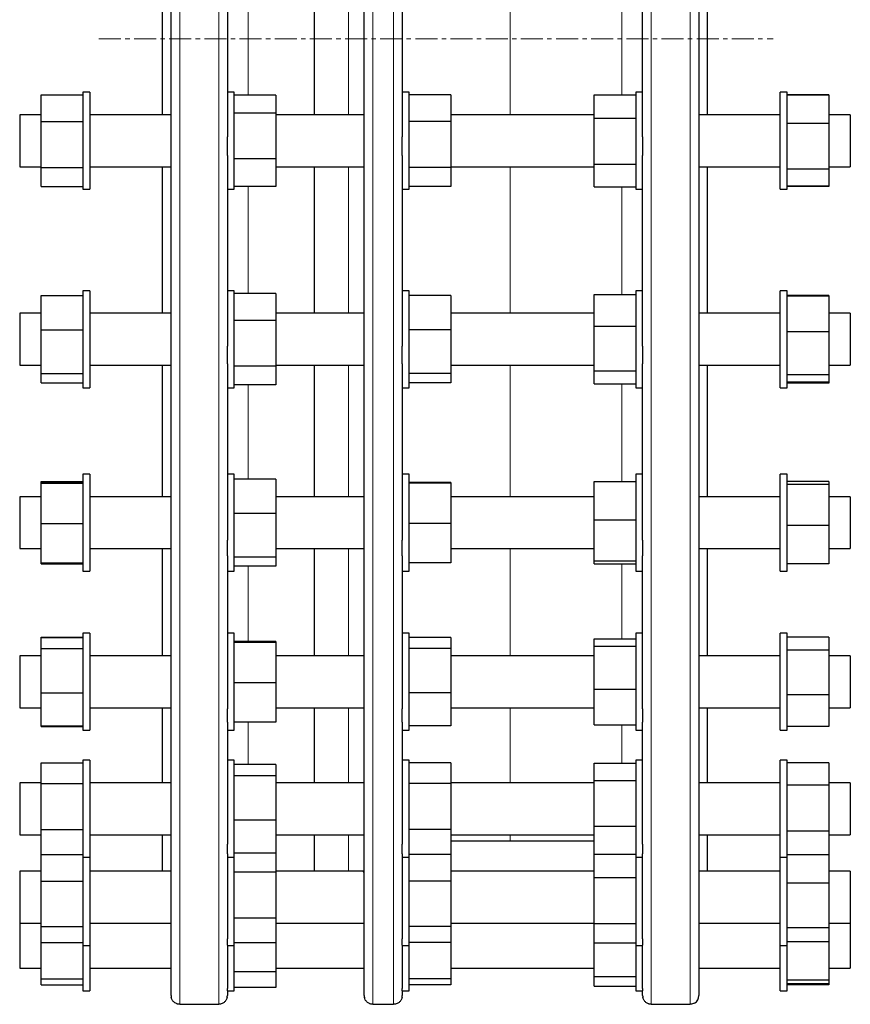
# Model space of a CAD drawing. Header units: millimetres. Extents: x 57 to 1880, y 65 to 1766.
# Tile 4 of 5: x 1400 to 1880, y 630 to 1198. Entities that reach past the tile are written whole.
import ezdxf

# ---------------------------------------------------------------- set-up
doc = ezdxf.new("R2010")
doc.units = ezdxf.units.MM
doc.linetypes.add('CENTERX2', pattern=[20.32, 12.7, -2.54, 2.54, -2.54])
doc.layers.add('FORMAT', color=7, linetype='Continuous')

msp = doc.modelspace()

# ---------------------------------------------------------------- linework, layer by layer
at = {"color": 8, "linetype": 'Continuous', "lineweight": 18}
for p, q in [((1492.6, 1744.75), (1492.6, 629.78)), ((1515.1, 629.78), (1515.1, 1744.75)), ((1604.21, 1744.75), (1604.21, 629.78)), ((1616.21, 629.78), (1616.21, 1744.75)), ((1765.1, 1744.75), (1765.1, 629.78)), ((1787.6, 629.78), (1787.6, 1744.75)), ((1590.08, 1187.27), (1590.08, 1231.05)), ((1683.6, 1231.05), (1683.6, 1143.48)), ((1532.1, 1221.08), (1532.1, 1187.27)), ((1748.1, 1155.04), (1748.1, 1220.09)), ((1532.1, 1187.27), (1532.1, 1154.84)), ((1590.08, 1143.48), (1590.08, 1187.27)), ((1590.08, 1028.87), (1590.08, 1113.48)), ((1683.6, 1113.48), (1683.6, 1028.87)), ((1532.1, 1102.13), (1532.1, 1040.29)), ((1748.1, 1039.69), (1748.1, 1101.93)), ((1590.08, 922.95), (1590.08, 998.87)), ((1683.6, 998.87), (1683.6, 922.95)), ((1532.1, 987.45), (1532.1, 933.12)), ((1748.1, 931.74), (1748.1, 988.05)), ((1590.08, 831.03), (1590.08, 892.95)), ((1683.6, 892.95), (1683.6, 831.03)), ((1532.1, 882.78), (1532.1, 839.37)), ((1748.1, 840.86), (1748.1, 884.15)), ((1590.08, 757.74), (1590.08, 801.03)), ((1683.6, 801.03), (1683.6, 757.74)), ((1532.1, 792.7), (1532.1, 768.31)), ((1748.1, 769.04), (1748.1, 791.2)), ((1590.08, 706.73), (1590.08, 727.74)), ((1683.6, 727.74), (1683.6, 724.27))]:
    msp.add_line(p, q, dxfattribs=at)
at = {"color": 7, "linetype": 'Continuous', "lineweight": 25}
for p, q in [((1487.6, 634.77), (1487.6, 1739.77)), ((1599.21, 1187.27), (1599.21, 1739.77)), ((1792.6, 1739.77), (1792.6, 1187.27)), ((1520.1, 1243.75), (1520.1, 1130.78)), ((1621.21, 1243.75), (1621.21, 1130.78)), ((1760.1, 1130.78), (1760.1, 1243.75)), ((1482.6, 1187.27), (1482.6, 1231.05)), ((1570.21, 1231.05), (1570.21, 1187.27)), ((1797.6, 1187.27), (1797.6, 1231.05)), ((1482.6, 1143.48), (1482.6, 1187.27)), ((1570.21, 1187.27), (1570.21, 1143.48)), ((1599.21, 634.77), (1599.21, 1187.27)), ((1792.6, 1187.27), (1792.6, 634.77)), ((1797.6, 1143.48), (1797.6, 1187.27)), ((1412.6, 1154.93), (1436.6, 1154.93)), ((1412.6, 1139.57), (1412.6, 1154.93)), ((1440.6, 1156.48), (1436.6, 1156.48)), ((1436.6, 1156.48), (1436.6, 1100.48)), ((1440.6, 1156.48), (1440.6, 1100.48)), ((1524.1, 1156.48), (1520.1, 1156.48)), ((1524.1, 1100.48), (1524.1, 1156.48)), ((1548.1, 1154.84), (1524.1, 1154.84)), ((1548.1, 1154.84), (1548.1, 1144.5)), ((1625.21, 1156.48), (1621.21, 1156.48)), ((1625.21, 1100.48), (1625.21, 1156.48)), ((1649.21, 1154.93), (1625.21, 1154.93)), ((1649.21, 1154.93), (1649.21, 1139.58)), ((1732.1, 1141.5), (1732.1, 1155.04)), ((1732.1, 1155.04), (1756.1, 1155.04)), ((1760.1, 1156.48), (1756.1, 1156.48)), ((1756.1, 1156.48), (1756.1, 1100.48)), ((1843.6, 1156.48), (1839.6, 1156.48)), ((1839.6, 1100.48), (1839.6, 1156.48)), ((1843.6, 1100.48), (1843.6, 1156.48)), ((1867.6, 1154.95), (1843.6, 1154.95)), ((1867.6, 1154.79), (1843.6, 1154.79)), ((1867.6, 1154.95), (1867.6, 1154.79)), ((1867.6, 1154.79), (1867.6, 1138.44)), ((1412.6, 1143.48), (1400.1, 1143.48)), ((1400.1, 1143.48), (1400.1, 1113.48)), ((1487.6, 1143.48), (1440.6, 1143.48)), ((1548.1, 1144.5), (1524.1, 1144.5)), ((1548.1, 1144.5), (1548.1, 1118.14)), ((1599.21, 1143.48), (1548.1, 1143.48)), ((1732.1, 1143.48), (1649.21, 1143.48)), ((1839.6, 1143.48), (1792.6, 1143.48)), ((1880.1, 1143.48), (1867.6, 1143.48)), ((1880.1, 1143.48), (1880.1, 1113.48)), ((1412.6, 1139.57), (1436.6, 1139.57)), ((1412.6, 1113.12), (1412.6, 1139.57)), ((1649.21, 1139.58), (1625.21, 1139.58)), ((1649.21, 1139.58), (1649.21, 1113.14)), ((1732.1, 1141.5), (1756.1, 1141.5)), ((1732.1, 1114.94), (1732.1, 1141.5)), ((1867.6, 1138.44), (1843.6, 1138.44)), ((1867.6, 1138.44), (1867.6, 1112.14)), ((1520.1, 1120.04), (1520.1, 1130.78)), ((1621.21, 1120.04), (1621.21, 1130.78)), ((1760.1, 1130.78), (1760.1, 1120.04)), ((1520.1, 1120.04), (1520.1, 1009.9)), ((1548.1, 1118.14), (1524.1, 1118.14)), ((1548.1, 1118.14), (1548.1, 1102.13)), ((1621.21, 1120.04), (1621.21, 1009.9)), ((1732.1, 1114.94), (1756.1, 1114.94)), ((1732.1, 1101.93), (1732.1, 1114.94)), ((1760.1, 1009.9), (1760.1, 1120.04)), ((1400.1, 1113.48), (1412.6, 1113.48)), ((1412.6, 1113.12), (1436.6, 1113.12)), ((1412.6, 1102.04), (1412.6, 1113.12)), ((1440.6, 1113.48), (1487.6, 1113.48)), ((1482.6, 1028.87), (1482.6, 1113.48)), ((1548.1, 1113.48), (1599.21, 1113.48)), ((1570.21, 1113.48), (1570.21, 1028.87)), ((1649.21, 1113.14), (1625.21, 1113.14)), ((1649.21, 1113.48), (1732.1, 1113.48)), ((1649.21, 1113.14), (1649.21, 1102.04)), ((1792.6, 1113.48), (1839.6, 1113.48)), ((1797.6, 1028.87), (1797.6, 1113.48)), ((1867.6, 1112.14), (1843.6, 1112.14)), ((1867.6, 1113.48), (1880.1, 1113.48)), ((1867.6, 1112.14), (1867.6, 1102.18)), ((1412.6, 1102.04), (1436.6, 1102.04)), ((1436.6, 1100.48), (1440.6, 1100.48)), ((1520.1, 1100.48), (1524.1, 1100.48)), ((1548.1, 1102.13), (1524.1, 1102.13)), ((1621.21, 1100.48), (1625.21, 1100.48)), ((1649.21, 1102.04), (1625.21, 1102.04)), ((1732.1, 1101.93), (1756.1, 1101.93)), ((1756.1, 1100.48), (1760.1, 1100.48)), ((1839.6, 1100.48), (1843.6, 1100.48)), ((1867.6, 1102.18), (1843.6, 1102.18)), ((1867.6, 1102.02), (1843.6, 1102.02)), ((1867.6, 1102.18), (1867.6, 1102.02)), ((1440.6, 1041.87), (1436.6, 1041.87)), ((1436.6, 1041.87), (1436.6, 985.87)), ((1440.6, 1041.87), (1440.6, 985.87)), ((1524.1, 1041.87), (1520.1, 1041.87)), ((1524.1, 1041.73), (1524.1, 1041.87)), ((1524.1, 985.87), (1524.1, 1041.73)), ((1625.21, 1041.87), (1621.21, 1041.87)), ((1625.21, 985.87), (1625.21, 1041.87)), ((1760.1, 1041.87), (1756.1, 1041.87)), ((1756.1, 1041.87), (1756.1, 985.87)), ((1843.6, 1041.87), (1839.6, 1041.87)), ((1839.6, 985.87), (1839.6, 1041.87)), ((1843.6, 985.87), (1843.6, 1041.87)), ((1412.6, 1019.3), (1412.6, 1039.1)), ((1412.6, 1039.1), (1436.6, 1039.1)), ((1548.1, 1040.29), (1524.1, 1040.29)), ((1548.1, 1040.29), (1548.1, 1024.77)), ((1649.21, 1039.1), (1625.21, 1039.1)), ((1649.21, 1039.1), (1649.21, 1019.32)), ((1732.1, 1039.69), (1756.1, 1039.69)), ((1732.1, 1021.41), (1732.1, 1039.69)), ((1867.6, 1039.16), (1843.6, 1039.16)), ((1867.6, 1038.69), (1843.6, 1038.69)), ((1867.6, 1039.16), (1867.6, 1038.69)), ((1867.6, 1038.69), (1867.6, 1018.1)), ((1412.6, 1028.87), (1400.1, 1028.87)), ((1400.1, 1028.87), (1400.1, 998.87)), ((1487.6, 1028.87), (1440.6, 1028.87)), ((1548.1, 1024.77), (1524.1, 1024.77)), ((1599.21, 1028.87), (1548.1, 1028.87)), ((1548.1, 1024.77), (1548.1, 998.34)), ((1732.1, 1028.87), (1649.21, 1028.87)), ((1839.6, 1028.87), (1792.6, 1028.87)), ((1880.1, 1028.87), (1867.6, 1028.87)), ((1880.1, 1028.87), (1880.1, 998.87)), ((1412.6, 1019.3), (1436.6, 1019.3)), ((1412.6, 994.07), (1412.6, 1019.3)), ((1649.21, 1019.32), (1625.21, 1019.32)), ((1649.21, 1019.32), (1649.21, 994.08)), ((1732.1, 995.59), (1732.1, 1021.41)), ((1732.1, 1021.41), (1756.1, 1021.41)), ((1867.6, 1018.1), (1843.6, 1018.1)), ((1867.6, 1018.1), (1867.6, 993.28)), ((1520.1, 999.69), (1520.1, 1009.9)), ((1621.21, 999.69), (1621.21, 1009.9)), ((1760.1, 1009.9), (1760.1, 999.69)), ((1400.1, 998.87), (1412.6, 998.87)), ((1440.6, 998.87), (1487.6, 998.87)), ((1482.6, 922.95), (1482.6, 998.87)), ((1520.1, 999.69), (1520.1, 897.91)), ((1548.1, 998.34), (1524.1, 998.34)), ((1548.1, 998.87), (1599.21, 998.87)), ((1548.1, 998.34), (1548.1, 987.45)), ((1570.21, 998.87), (1570.21, 922.95)), ((1621.21, 999.69), (1621.21, 897.91)), ((1649.21, 998.87), (1732.1, 998.87)), ((1732.1, 995.59), (1756.1, 995.59)), ((1732.1, 988.05), (1732.1, 995.59)), ((1760.1, 897.91), (1760.1, 999.69)), ((1792.6, 998.87), (1839.6, 998.87)), ((1797.6, 922.95), (1797.6, 998.87)), ((1867.6, 998.87), (1880.1, 998.87)), ((1412.6, 994.07), (1436.6, 994.07)), ((1412.6, 988.64), (1412.6, 994.07)), ((1649.21, 994.08), (1625.21, 994.08)), ((1649.21, 994.08), (1649.21, 988.63)), ((1867.6, 993.28), (1843.6, 993.28)), ((1867.6, 993.28), (1867.6, 989.05)), ((1412.6, 988.64), (1436.6, 988.64)), ((1436.6, 985.87), (1440.6, 985.87)), ((1520.1, 985.87), (1524.1, 985.87)), ((1548.1, 987.45), (1524.1, 987.45)), ((1621.21, 985.87), (1625.21, 985.87)), ((1649.21, 988.63), (1625.21, 988.63)), ((1732.1, 988.05), (1756.1, 988.05)), ((1756.1, 985.87), (1760.1, 985.87)), ((1839.6, 985.87), (1843.6, 985.87)), ((1867.6, 989.05), (1843.6, 989.05)), ((1867.6, 988.57), (1843.6, 988.57)), ((1867.6, 989.05), (1867.6, 988.57)), ((1440.6, 935.95), (1436.6, 935.95)), ((1436.6, 935.95), (1436.6, 879.95)), ((1440.6, 935.95), (1440.6, 879.95)), ((1524.1, 935.95), (1520.1, 935.95)), ((1524.1, 934.48), (1524.1, 935.95)), ((1524.1, 879.95), (1524.1, 934.48)), ((1548.1, 933.12), (1524.1, 933.12)), ((1548.1, 933.12), (1548.1, 913.19)), ((1625.21, 935.95), (1621.21, 935.95)), ((1625.21, 879.95), (1625.21, 935.95)), ((1760.1, 935.95), (1756.1, 935.95)), ((1756.1, 935.95), (1756.1, 879.95)), ((1843.6, 935.95), (1839.6, 935.95)), ((1839.6, 879.95), (1839.6, 935.95)), ((1843.6, 879.95), (1843.6, 935.95)), ((1412.6, 931.66), (1436.6, 931.66)), ((1412.6, 931.19), (1412.6, 931.66)), ((1412.6, 931.19), (1436.6, 931.19)), ((1412.6, 930.7), (1412.6, 931.19)), ((1412.6, 907.46), (1412.6, 930.7)), ((1412.6, 930.7), (1436.6, 930.7)), ((1649.21, 931.18), (1625.21, 931.18)), ((1649.21, 930.71), (1625.21, 930.71)), ((1649.21, 931.18), (1649.21, 930.71)), ((1649.21, 930.71), (1649.21, 907.48)), ((1732.1, 931.74), (1756.1, 931.74)), ((1732.1, 909.63), (1732.1, 931.74)), ((1867.6, 931.76), (1843.6, 931.76)), ((1867.6, 930.05), (1843.6, 930.05)), ((1867.6, 931.76), (1867.6, 930.05)), ((1867.6, 930.05), (1867.6, 906.24)), ((1412.6, 922.95), (1400.1, 922.95)), ((1400.1, 922.95), (1400.1, 892.95)), ((1487.6, 922.95), (1440.6, 922.95)), ((1599.21, 922.95), (1548.1, 922.95)), ((1732.1, 922.95), (1649.21, 922.95)), ((1839.6, 922.95), (1792.6, 922.95)), ((1880.1, 922.95), (1867.6, 922.95)), ((1880.1, 922.95), (1880.1, 892.95)), ((1548.1, 913.19), (1524.1, 913.19)), ((1548.1, 913.19), (1548.1, 888.02)), ((1412.6, 884.71), (1412.6, 907.46)), ((1412.6, 907.46), (1436.6, 907.46)), ((1649.21, 907.48), (1625.21, 907.48)), ((1649.21, 907.48), (1649.21, 884.72)), ((1732.1, 909.63), (1756.1, 909.63)), ((1732.1, 885.84), (1732.1, 909.63)), ((1867.6, 906.24), (1843.6, 906.24)), ((1867.6, 906.24), (1867.6, 884.14)), ((1400.1, 892.95), (1412.6, 892.95)), ((1440.6, 892.95), (1487.6, 892.95)), ((1482.6, 831.03), (1482.6, 892.95)), ((1520.1, 888.76), (1520.1, 897.91)), ((1548.1, 892.95), (1599.21, 892.95)), ((1570.21, 892.95), (1570.21, 831.03)), ((1621.21, 888.76), (1621.21, 897.91)), ((1649.21, 892.95), (1732.1, 892.95)), ((1760.1, 897.91), (1760.1, 888.76)), ((1792.6, 892.95), (1839.6, 892.95)), ((1797.6, 831.03), (1797.6, 892.95)), ((1867.6, 892.95), (1880.1, 892.95)), ((1520.1, 888.76), (1520.1, 800.43)), ((1548.1, 888.02), (1524.1, 888.02)), ((1548.1, 888.02), (1548.1, 882.78)), ((1621.21, 888.76), (1621.21, 800.43)), ((1760.1, 800.43), (1760.1, 888.76)), ((1412.6, 884.71), (1436.6, 884.71)), ((1412.6, 884.24), (1412.6, 884.71)), ((1412.6, 884.24), (1436.6, 884.24)), ((1548.1, 882.78), (1524.1, 882.78)), ((1649.21, 884.72), (1625.21, 884.72)), ((1732.1, 885.84), (1756.1, 885.84)), ((1732.1, 884.15), (1732.1, 885.84)), ((1732.1, 884.15), (1756.1, 884.15)), ((1867.6, 884.14), (1843.6, 884.14)), ((1436.6, 879.95), (1440.6, 879.95)), ((1520.1, 879.95), (1524.1, 879.95)), ((1621.21, 879.95), (1625.21, 879.95)), ((1756.1, 879.95), (1760.1, 879.95)), ((1839.6, 879.95), (1843.6, 879.95)), ((1412.6, 841.55), (1412.6, 841.81)), ((1412.6, 841.81), (1436.6, 841.81)), ((1440.6, 844.03), (1436.6, 844.03)), ((1436.6, 844.03), (1436.6, 788.03)), ((1440.6, 844.03), (1440.6, 788.03)), ((1524.1, 844.03), (1520.1, 844.03)), ((1524.1, 839.91), (1524.1, 844.03)), ((1625.21, 844.03), (1621.21, 844.03)), ((1625.21, 788.03), (1625.21, 844.03)), ((1760.1, 844.03), (1756.1, 844.03)), ((1756.1, 844.03), (1756.1, 788.03)), ((1843.6, 844.03), (1839.6, 844.03)), ((1839.6, 788.03), (1839.6, 844.03)), ((1843.6, 788.03), (1843.6, 844.03)), ((1867.6, 841.86), (1843.6, 841.86)), ((1867.6, 841.86), (1867.6, 834.3)), ((1412.6, 841.55), (1436.6, 841.55)), ((1412.6, 835.17), (1412.6, 841.55)), ((1524.1, 788.03), (1524.1, 839.91)), ((1548.1, 839.37), (1524.1, 839.37)), ((1548.1, 838.68), (1524.1, 838.68)), ((1548.1, 839.37), (1548.1, 838.68)), ((1548.1, 838.68), (1548.1, 815.35)), ((1649.21, 841.55), (1625.21, 841.55)), ((1649.21, 841.55), (1649.21, 835.18)), ((1732.1, 840.86), (1756.1, 840.86)), ((1732.1, 836.61), (1732.1, 840.86)), ((1732.1, 836.61), (1756.1, 836.61)), ((1732.1, 811.78), (1732.1, 836.61)), ((1412.6, 831.03), (1400.1, 831.03)), ((1400.1, 831.03), (1400.1, 801.03)), ((1412.6, 835.17), (1436.6, 835.17)), ((1412.6, 809.65), (1412.6, 835.17)), ((1487.6, 831.03), (1440.6, 831.03)), ((1599.18, 831.03), (1548.1, 831.03)), ((1649.21, 835.18), (1625.21, 835.18)), ((1649.21, 835.18), (1649.21, 809.66)), ((1732.1, 831.03), (1649.21, 831.03)), ((1839.6, 831.03), (1792.6, 831.03)), ((1867.6, 834.3), (1843.6, 834.3)), ((1867.6, 834.3), (1867.6, 808.47)), ((1880.1, 831.03), (1867.6, 831.03)), ((1880.1, 831.03), (1880.1, 801.03)), ((1548.1, 815.35), (1524.1, 815.35)), ((1548.1, 815.35), (1548.1, 792.7)), ((1412.6, 809.65), (1436.6, 809.65)), ((1412.6, 790.52), (1412.6, 809.65)), ((1649.21, 809.66), (1625.21, 809.66)), ((1649.21, 809.66), (1649.21, 790.52)), ((1732.1, 791.2), (1732.1, 811.78)), ((1732.1, 811.78), (1756.1, 811.78)), ((1867.6, 808.47), (1843.6, 808.47)), ((1867.6, 808.47), (1867.6, 790.2)), ((1400.1, 801.03), (1412.6, 801.03)), ((1440.6, 801.03), (1487.6, 801.03)), ((1482.6, 757.74), (1482.6, 801.03)), ((1520.1, 792.79), (1520.1, 800.43)), ((1548.1, 801.03), (1599.21, 801.03)), ((1570.21, 801.03), (1570.21, 757.74)), ((1621.21, 792.79), (1621.21, 800.43)), ((1649.21, 801.03), (1732.1, 801.03)), ((1760.1, 800.43), (1760.1, 792.79)), ((1792.6, 801.03), (1839.6, 801.03)), ((1797.6, 757.74), (1797.6, 801.03)), ((1867.6, 801.03), (1880.1, 801.03)), ((1412.6, 790.52), (1436.6, 790.52)), ((1412.6, 790.25), (1412.6, 790.52)), ((1520.1, 792.79), (1520.1, 722.35)), ((1548.1, 792.7), (1524.1, 792.7)), ((1621.21, 792.79), (1621.21, 722.35)), ((1649.21, 790.52), (1625.21, 790.52)), ((1732.1, 791.2), (1756.1, 791.2)), ((1760.1, 722.35), (1760.1, 792.79)), ((1412.6, 790.25), (1436.6, 790.25)), ((1436.6, 788.03), (1440.6, 788.03)), ((1520.1, 788.03), (1524.1, 788.03)), ((1621.21, 788.03), (1625.21, 788.03)), ((1756.1, 788.03), (1760.1, 788.03)), ((1839.6, 788.03), (1843.6, 788.03)), ((1867.6, 790.2), (1843.6, 790.2)), ((1412.6, 769.25), (1412.6, 769.29)), ((1412.6, 769.29), (1436.6, 769.29)), ((1412.6, 769.25), (1436.6, 769.25)), ((1412.6, 757.29), (1412.6, 769.25)), ((1440.6, 770.74), (1436.6, 770.74)), ((1436.6, 770.74), (1436.6, 714.74)), ((1440.6, 770.74), (1440.6, 714.74)), ((1524.1, 770.74), (1520.1, 770.74)), ((1524.1, 762.76), (1524.1, 770.74)), ((1548.1, 768.31), (1524.1, 768.31)), ((1548.1, 768.31), (1548.1, 761.73)), ((1625.21, 770.74), (1621.21, 770.74)), ((1625.21, 714.74), (1625.21, 770.74)), ((1649.21, 769.25), (1625.21, 769.25)), ((1649.21, 769.25), (1649.21, 757.3)), ((1732.1, 769.04), (1756.1, 769.04)), ((1732.1, 759.06), (1732.1, 769.04)), ((1760.1, 770.74), (1756.1, 770.74)), ((1756.1, 770.74), (1756.1, 714.74)), ((1843.6, 770.74), (1839.6, 770.74)), ((1839.6, 714.74), (1839.6, 770.74)), ((1843.6, 714.74), (1843.6, 770.74)), ((1867.6, 769.29), (1843.6, 769.29)), ((1867.6, 769.29), (1867.6, 756.25)), ((1524.1, 714.74), (1524.1, 762.76)), ((1412.6, 757.74), (1400.1, 757.74)), ((1400.1, 757.74), (1400.1, 727.74)), ((1412.6, 757.29), (1436.6, 757.29)), ((1412.6, 730.78), (1412.6, 757.29)), ((1487.6, 757.74), (1440.6, 757.74)), ((1548.1, 761.73), (1524.1, 761.73)), ((1548.1, 761.73), (1548.1, 736.16)), ((1598.78, 757.74), (1548.1, 757.74)), ((1649.21, 757.3), (1625.21, 757.3)), ((1732.1, 757.74), (1649.21, 757.74)), ((1649.21, 757.3), (1649.21, 730.79)), ((1732.1, 732.75), (1732.1, 759.06)), ((1732.1, 759.06), (1756.1, 759.06)), ((1839.6, 757.74), (1792.6, 757.74)), ((1880.1, 757.74), (1867.6, 757.74)), ((1880.1, 757.74), (1880.1, 727.74)), ((1867.6, 756.25), (1843.6, 756.25)), ((1867.6, 756.25), (1867.6, 729.7)), ((1548.1, 736.16), (1524.1, 736.16)), ((1548.1, 736.16), (1548.1, 717.16)), ((1412.6, 730.78), (1436.6, 730.78)), ((1412.6, 716.22), (1412.6, 730.78)), ((1649.21, 730.79), (1625.21, 730.79)), ((1649.21, 730.79), (1649.21, 716.22)), ((1732.1, 732.75), (1756.1, 732.75)), ((1732.1, 716.43), (1732.1, 732.75)), ((1867.6, 729.7), (1843.6, 729.7)), ((1867.6, 729.7), (1867.6, 716.18)), ((1400.1, 727.74), (1412.6, 727.74)), ((1440.6, 727.74), (1487.6, 727.74)), ((1482.6, 706.73), (1482.6, 727.74)), ((1520.1, 716.6), (1520.1, 722.35)), ((1548.1, 727.74), (1599.21, 727.74)), ((1570.21, 727.74), (1570.21, 706.73)), ((1621.21, 716.6), (1621.21, 722.35)), ((1649.21, 727.74), (1732.1, 727.74)), ((1649.21, 724.27), (1683.6, 724.27)), ((1683.6, 724.27), (1732.1, 724.27)), ((1760.1, 722.35), (1760.1, 716.6)), ((1792.6, 727.74), (1839.6, 727.74)), ((1797.6, 706.73), (1797.6, 727.74)), ((1867.6, 727.74), (1880.1, 727.74)), ((1520.1, 716.6), (1520.1, 667.58)), ((1548.1, 717.16), (1524.1, 717.16)), ((1548.1, 717.16), (1548.1, 706.11)), ((1621.21, 716.6), (1621.21, 667.58)), ((1760.1, 667.58), (1760.1, 716.6)), ((1412.6, 716.22), (1436.6, 716.22)), ((1412.6, 700.97), (1412.6, 716.22)), ((1436.6, 714.74), (1440.6, 714.74)), ((1436.6, 714.74), (1436.6, 663.73)), ((1440.6, 714.74), (1440.6, 663.73)), ((1520.1, 714.74), (1524.1, 714.74)), ((1524.1, 706.89), (1524.1, 714.74)), ((1621.21, 714.74), (1625.21, 714.74)), ((1649.21, 716.22), (1625.21, 716.22)), ((1625.21, 663.73), (1625.21, 714.74)), ((1649.21, 716.22), (1649.21, 700.99)), ((1732.1, 716.43), (1756.1, 716.43)), ((1732.1, 702.98), (1732.1, 716.43)), ((1756.1, 714.74), (1760.1, 714.74)), ((1756.1, 714.74), (1756.1, 663.73)), ((1839.6, 714.74), (1843.6, 714.74)), ((1839.6, 663.73), (1839.6, 714.74)), ((1867.6, 716.18), (1843.6, 716.18)), ((1843.6, 663.73), (1843.6, 714.74)), ((1867.6, 716.18), (1867.6, 699.82)), ((1412.6, 706.73), (1400.1, 706.73)), ((1400.1, 706.73), (1400.1, 676.73)), ((1487.6, 706.73), (1440.6, 706.73)), ((1524.1, 663.73), (1524.1, 706.89)), ((1548.1, 706.11), (1524.1, 706.11)), ((1598.21, 706.73), (1548.1, 706.73)), ((1548.1, 706.11), (1548.1, 679.59)), ((1732.1, 706.73), (1649.21, 706.73)), ((1839.6, 706.73), (1792.6, 706.73)), ((1880.1, 706.73), (1867.6, 706.73)), ((1880.1, 706.73), (1880.1, 676.73)), ((1412.6, 700.97), (1436.6, 700.97)), ((1412.6, 674.79), (1412.6, 700.97)), ((1649.21, 700.99), (1625.21, 700.99)), ((1649.21, 700.99), (1649.21, 674.8)), ((1732.1, 702.98), (1756.1, 702.98)), ((1732.1, 676.52), (1732.1, 702.98)), ((1867.6, 699.82), (1843.6, 699.82)), ((1867.6, 699.82), (1867.6, 673.87)), ((1400.1, 676.73), (1412.6, 676.73)), ((1400.1, 676.73), (1400.1, 650.57)), ((1440.6, 676.73), (1487.6, 676.73)), ((1548.1, 679.59), (1524.1, 679.59)), ((1548.1, 679.59), (1548.1, 665.2)), ((1548.1, 676.73), (1599.21, 676.73)), ((1599.21, 676.65), (1599.21, 676.73)), ((1649.21, 676.73), (1732.1, 676.73)), ((1792.6, 676.73), (1839.6, 676.73)), ((1867.6, 676.73), (1880.1, 676.73)), ((1880.1, 676.73), (1880.1, 650.57)), ((1412.6, 674.79), (1436.6, 674.79)), ((1412.6, 665.54), (1412.6, 674.79)), ((1649.21, 674.8), (1625.21, 674.8)), ((1649.21, 674.8), (1649.21, 665.54)), ((1732.1, 676.52), (1756.1, 676.52)), ((1732.1, 665.27), (1732.1, 676.52)), ((1867.6, 673.87), (1843.6, 673.87)), ((1867.6, 673.87), (1867.6, 665.77)), ((1412.6, 665.54), (1436.6, 665.54)), ((1412.6, 644.5), (1412.6, 665.54)), ((1520.1, 664.01), (1520.1, 667.58)), ((1621.21, 664.01), (1621.21, 667.58)), ((1649.21, 665.54), (1625.21, 665.54)), ((1649.21, 665.54), (1649.21, 644.51)), ((1760.1, 667.58), (1760.1, 664.01)), ((1867.6, 665.77), (1843.6, 665.77)), ((1867.6, 665.77), (1867.6, 643.78)), ((1436.6, 663.73), (1440.6, 663.73)), ((1436.6, 663.73), (1436.6, 637.57)), ((1440.6, 663.73), (1440.6, 637.57)), ((1520.1, 664.01), (1520.1, 638.87)), ((1520.1, 663.73), (1524.1, 663.73)), ((1548.1, 665.2), (1524.1, 665.2)), ((1524.1, 637.57), (1524.1, 663.73)), ((1548.1, 665.2), (1548.1, 648.48)), ((1621.21, 664.01), (1621.21, 638.87)), ((1621.21, 663.73), (1625.21, 663.73)), ((1625.21, 637.57), (1625.21, 663.73)), ((1732.1, 665.27), (1756.1, 665.27)), ((1732.1, 645.89), (1732.1, 665.27)), ((1756.1, 663.73), (1760.1, 663.73)), ((1756.1, 663.73), (1756.1, 637.57)), ((1760.1, 638.87), (1760.1, 664.01)), ((1839.6, 663.73), (1843.6, 663.73)), ((1839.6, 637.57), (1839.6, 663.73)), ((1843.6, 637.57), (1843.6, 663.73)), ((1400.1, 650.57), (1412.6, 650.57)), ((1440.6, 650.57), (1487.6, 650.57)), ((1548.1, 648.48), (1524.1, 648.48)), ((1548.1, 650.57), (1599.21, 650.57)), ((1548.1, 648.48), (1548.1, 639.42)), ((1649.21, 650.57), (1732.1, 650.57)), ((1792.6, 650.57), (1839.6, 650.57)), ((1867.6, 650.57), (1880.1, 650.57)), ((1412.6, 644.5), (1436.6, 644.5)), ((1412.6, 641.03), (1412.6, 644.5)), ((1649.21, 644.51), (1625.21, 644.51)), ((1649.21, 644.51), (1649.21, 641.02)), ((1732.1, 645.89), (1756.1, 645.89)), ((1732.1, 640.28), (1732.1, 645.89)), ((1867.6, 643.78), (1843.6, 643.78)), ((1867.6, 643.78), (1867.6, 641.52)), ((1412.6, 641.03), (1436.6, 641.03)), ((1436.6, 637.57), (1440.6, 637.57)), ((1520.1, 637.57), (1520.1, 638.87)), ((1520.1, 637.57), (1524.1, 637.57)), ((1520.1, 637.57), (1520.1, 634.77)), ((1548.1, 639.42), (1524.1, 639.42)), ((1621.21, 637.57), (1621.21, 638.87)), ((1621.21, 637.57), (1625.21, 637.57)), ((1621.21, 637.57), (1621.21, 634.77)), ((1649.21, 641.02), (1625.21, 641.02)), ((1732.1, 640.28), (1756.1, 640.28)), ((1756.1, 637.57), (1760.1, 637.57)), ((1760.1, 638.87), (1760.1, 637.57)), ((1760.1, 634.77), (1760.1, 637.57)), ((1839.6, 637.57), (1843.6, 637.57)), ((1867.6, 641.52), (1843.6, 641.52)), ((1867.6, 640.95), (1843.6, 640.95)), ((1867.6, 641.52), (1867.6, 640.95)), ((1492.6, 629.78), (1515.1, 629.78)), ((1604.21, 629.78), (1616.21, 629.78)), ((1765.1, 629.78), (1787.6, 629.78)), ((1790.1, 630.44), (1790.1, 630.45))]:
    msp.add_line(p, q, dxfattribs=at)
for centre, start, end in [((1492.6, 634.77), 180, 191.5934), ((1515.1, 634.77), 348.4659, 0), ((1604.21, 634.77), 180, 191.5934), ((1616.21, 634.77), 348.4659, 360), ((1765.1, 634.77), 180, 191.5934), ((1787.6, 634.77), 300, 0)]:
    msp.add_arc(centre, 5, start, end, dxfattribs=at)
for points, knots in [([(1599.21, 757.11), (1599.21, 757.15), (1599.2, 757.29), (1599.16, 757.48), (1599.05, 757.64), (1598.92, 757.73), (1598.82, 757.73), (1598.78, 757.73)], [0, 0, 0, 0, 0.093606, 0.34348, 0.593404, 0.850348, 1, 1, 1, 1]), ([(1599.21, 704.78), (1599.21, 704.85), (1599.2, 705.09), (1599.16, 705.47), (1599.05, 705.88), (1598.89, 706.21), (1598.71, 706.46), (1598.52, 706.63), (1598.34, 706.72), (1598.24, 706.72), (1598.21, 706.72)], [0, 0, 0, 0, 0.052589, 0.192972, 0.333383, 0.477737, 0.622108, 0.766338, 0.910568, 1, 1, 1, 1]), ([(1492.6, 629.78), (1492.26, 629.78), (1491.93, 629.81), (1491.44, 629.91), (1491.28, 629.95), (1490.97, 630.05), (1490.81, 630.11), (1490.38, 630.29), (1490.1, 630.43), (1489.61, 630.76), (1489.38, 630.94), (1488.98, 631.32), (1488.79, 631.52), (1488.47, 631.94), (1488.33, 632.16), (1487.97, 632.82), (1487.8, 633.29), (1487.7, 633.77)], [0, 0, 0, 0, 0.125, 0.125, 0.1875, 0.1875, 0.25, 0.25, 0.375, 0.375, 0.5, 0.5, 0.625, 0.625, 0.75, 0.75, 1, 1, 1, 1]), ([(1520, 633.77), (1519.9, 633.29), (1519.74, 632.83), (1519.38, 632.16), (1519.23, 631.94), (1518.91, 631.52), (1518.73, 631.32), (1518.33, 630.94), (1518.1, 630.76), (1517.6, 630.43), (1517.33, 630.29), (1516.75, 630.05), (1516.44, 629.95), (1515.79, 629.82), (1515.44, 629.78), (1515.1, 629.78)], [0, 0, 0, 0, 0.25, 0.25, 0.375, 0.375, 0.5, 0.5, 0.625, 0.625, 0.75, 0.75, 0.875, 0.875, 1, 1, 1, 1]), ([(1604.21, 629.78), (1603.87, 629.78), (1603.53, 629.81), (1603.05, 629.91), (1602.88, 629.95), (1602.57, 630.05), (1602.42, 630.11), (1601.99, 630.29), (1601.71, 630.43), (1601.21, 630.76), (1600.99, 630.94), (1600.58, 631.32), (1600.4, 631.52), (1600.08, 631.94), (1599.94, 632.16), (1599.58, 632.82), (1599.41, 633.29), (1599.31, 633.77)], [0, 0, 0, 0, 0.125, 0.125, 0.1875, 0.1875, 0.25, 0.25, 0.375, 0.375, 0.5, 0.5, 0.625, 0.625, 0.75, 0.75, 1, 1, 1, 1]), ([(1621.11, 633.77), (1621.01, 633.29), (1620.85, 632.83), (1620.48, 632.16), (1620.34, 631.94), (1620.02, 631.52), (1619.84, 631.32), (1619.43, 630.94), (1619.2, 630.76), (1618.71, 630.43), (1618.44, 630.29), (1617.85, 630.05), (1617.54, 629.95), (1616.89, 629.82), (1616.55, 629.78), (1616.21, 629.78)], [0, 0, 0, 0, 0.25, 0.25, 0.375, 0.375, 0.5, 0.5, 0.625, 0.625, 0.75, 0.75, 0.875, 0.875, 1, 1, 1, 1]), ([(1765.1, 629.78), (1764.76, 629.78), (1764.43, 629.81), (1763.94, 629.91), (1763.78, 629.95), (1763.47, 630.05), (1763.31, 630.11), (1762.88, 630.29), (1762.6, 630.43), (1762.11, 630.76), (1761.88, 630.94), (1761.48, 631.32), (1761.29, 631.52), (1760.97, 631.94), (1760.83, 632.16), (1760.47, 632.82), (1760.3, 633.29), (1760.2, 633.77)], [0, 0, 0, 0, 0.125, 0.125, 0.1875, 0.1875, 0.25, 0.25, 0.375, 0.375, 0.5, 0.5, 0.625, 0.625, 0.75, 0.75, 1, 1, 1, 1]), ([(1790.1, 630.45), (1789.75, 630.24), (1789.36, 630.08), (1788.5, 629.84), (1788.06, 629.78), (1787.6, 629.78)], [0, 0, 0, 0, 0.5, 0.5, 1, 1, 1, 1])]:
    msp.add_open_spline(points, degree=3, knots=knots, dxfattribs=at)
at = {"layer": 'FORMAT', "linetype": 'CENTERX2', "lineweight": 18}
msp.add_line((1445.89, 1187.27), (1835.57, 1187.27), dxfattribs=at)

doc.saveas('drawing.dxf')
